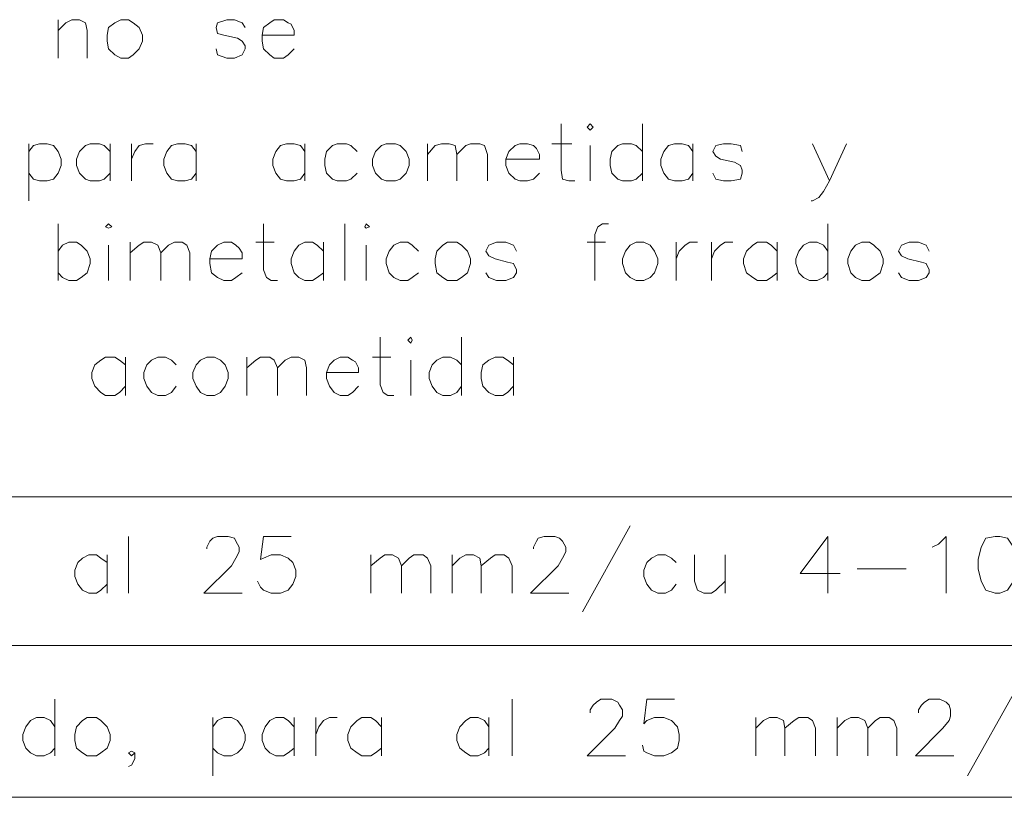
# Paper-space layout 'DGE_BT_007' of a CAD drawing. Header units: millimetres. Extents: x 8 to 202, y 3 to 294.
# Tile 8 of 14: x 81 to 108, y 71 to 93. Entities that reach past the tile are written whole.
import ezdxf

# ---------------------------------------------------------------- set-up
doc = ezdxf.new("R2010")
doc.units = ezdxf.units.MM
doc.layers.add('DGE_CONTORNOS', color=7, linetype='Continuous', lineweight=0)
doc.layers.add('DGE_DATOS', color=7, linetype='Continuous', lineweight=0)

# ---------------------------------------------------------------- blocks, each defined once
blk = doc.blocks.new('DGE_BT_007')
at = {"layer": 'DGE_CONTORNOS', "lineweight": 13}
for points in [[(82.2113, 92.9077), (82.2113, 91.8493)], [(82.2113, 92.6114), (82.423, 92.823), (82.5923, 92.9077), (82.804, 92.9077), (82.9733, 92.823), (83.0157, 92.6114), (83.0157, 91.8493)], [(83.947, 92.9077), (83.7777, 92.823), (83.6083, 92.696), (83.566, 92.4844), (83.566, 92.315), (83.6083, 92.1034), (83.7777, 91.934), (83.947, 91.8493), (84.1587, 91.8493), (84.2857, 91.934), (84.455, 92.1034), (84.5397, 92.315), (84.5397, 92.4844), (84.455, 92.696), (84.2857, 92.823), (84.1587, 92.9077), (83.947, 92.9077)], [(87.376, 92.696), (87.2913, 92.823), (87.0797, 92.9077), (86.868, 92.9077), (86.614, 92.823), (86.5717, 92.696), (86.614, 92.5267), (86.7833, 92.4844), (87.1643, 92.3997), (87.2913, 92.315), (87.376, 92.188), (87.376, 92.1034), (87.2913, 91.934), (87.0797, 91.8493), (86.868, 91.8493), (86.614, 91.934), (86.5717, 92.1034)], [(87.8417, 92.4844), (88.7307, 92.4844), (88.7307, 92.6114), (88.646, 92.7807), (88.5613, 92.823), (88.4343, 92.9077), (88.1803, 92.9077), (88.0533, 92.823), (87.884, 92.696), (87.8417, 92.4844), (87.8417, 92.315), (87.884, 92.1034), (88.0533, 91.934), (88.1803, 91.8493), (88.4343, 91.8493), (88.5613, 91.934), (88.7307, 92.1034)], [(96.0967, 90.029), (96.0967, 88.759), (96.139, 88.505), (96.3083, 88.4627), (96.4777, 88.4627)], [(96.8163, 89.9444), (96.901, 90.029), (96.9857, 89.9444), (96.901, 89.8597), (96.8163, 89.9444)], [(98.3403, 90.029), (98.3403, 88.4627)], [(81.407, 89.4787), (81.407, 87.9124)], [(81.407, 89.267), (81.534, 89.4364), (81.7033, 89.4787), (81.915, 89.4787), (82.0843, 89.4364), (82.2113, 89.267), (82.296, 89.0554), (82.296, 88.886), (82.2113, 88.6743), (82.0843, 88.505), (81.915, 88.4627), (81.7033, 88.4627), (81.534, 88.505), (81.407, 88.6743)], [(83.6507, 89.267), (83.4813, 89.4364), (83.3543, 89.4787), (83.1003, 89.4787), (82.9733, 89.4364), (82.804, 89.267), (82.7193, 89.0554), (82.7193, 88.886), (82.804, 88.6743), (82.9733, 88.505), (83.1003, 88.4627), (83.3543, 88.4627), (83.4813, 88.505), (83.6507, 88.6743)], [(83.6507, 89.4787), (83.6507, 88.4627)], [(84.2433, 89.4787), (84.2433, 88.4627)], [(84.2433, 89.0554), (84.328, 89.267), (84.455, 89.4364), (84.6243, 89.4787), (84.836, 89.4787)], [(86.0213, 89.267), (85.8943, 89.4364), (85.725, 89.4787), (85.5133, 89.4787), (85.344, 89.4364), (85.217, 89.267), (85.1323, 89.0554), (85.1323, 88.886), (85.217, 88.6743), (85.344, 88.505), (85.5133, 88.4627), (85.725, 88.4627), (85.8943, 88.505), (86.0213, 88.6743)], [(86.0213, 89.4787), (86.0213, 88.4627)], [(89.027, 89.267), (88.9, 89.4364), (88.7307, 89.4787), (88.519, 89.4787), (88.3497, 89.4364), (88.2227, 89.267), (88.138, 89.0554), (88.138, 88.886), (88.2227, 88.6743), (88.3497, 88.505), (88.519, 88.4627), (88.7307, 88.4627), (88.9, 88.505), (89.027, 88.6743)], [(89.027, 89.4787), (89.027, 88.4627)], [(90.4663, 89.267), (90.297, 89.4364), (90.17, 89.4787), (89.916, 89.4787), (89.789, 89.4364), (89.6197, 89.267), (89.5773, 89.0554), (89.5773, 88.886), (89.6197, 88.6743), (89.789, 88.505), (89.916, 88.4627), (90.17, 88.4627), (90.297, 88.505), (90.4663, 88.6743)], [(91.2707, 89.4787), (91.1437, 89.4364), (90.9743, 89.267), (90.8897, 89.0554), (90.8897, 88.886), (90.9743, 88.6743), (91.1437, 88.505), (91.2707, 88.4627), (91.5247, 88.4627), (91.6517, 88.505), (91.821, 88.6743), (91.9057, 88.886), (91.9057, 89.0554), (91.821, 89.267), (91.6517, 89.4364), (91.5247, 89.4787), (91.2707, 89.4787)], [(92.4137, 89.4787), (92.4137, 88.4627)], [(92.4137, 89.1824), (92.6253, 89.4364), (92.7947, 89.4787), (93.0063, 89.4787), (93.1757, 89.4364), (93.218, 89.1824), (93.218, 88.4627)], [(93.218, 89.1824), (93.472, 89.4364), (93.599, 89.4787), (93.853, 89.4787), (93.98, 89.4364), (94.0647, 89.1824), (94.0647, 88.4627)], [(94.5727, 89.0554), (95.504, 89.0554), (95.504, 89.1824), (95.4193, 89.3517), (95.3347, 89.4364), (95.1653, 89.4787), (94.9537, 89.4787), (94.8267, 89.4364), (94.6573, 89.267), (94.5727, 89.0554), (94.5727, 88.886), (94.6573, 88.6743), (94.8267, 88.505), (94.9537, 88.4627), (95.1653, 88.4627), (95.3347, 88.505), (95.504, 88.6743)], [(95.8427, 89.4787), (96.393, 89.4787)], [(96.901, 89.4364), (96.901, 88.4627)], [(98.3403, 89.267), (98.171, 89.4364), (98.044, 89.4787), (97.79, 89.4787), (97.663, 89.4364), (97.4937, 89.267), (97.4513, 89.0554), (97.4513, 88.886), (97.4937, 88.6743), (97.663, 88.505), (97.79, 88.4627), (98.044, 88.4627), (98.171, 88.505), (98.3403, 88.6743)], [(99.7373, 89.267), (99.6103, 89.4364), (99.441, 89.4787), (99.2293, 89.4787), (99.06, 89.4364), (98.933, 89.267), (98.8483, 89.0554), (98.8483, 88.886), (98.933, 88.6743), (99.06, 88.505), (99.2293, 88.4627), (99.441, 88.4627), (99.6103, 88.505), (99.7373, 88.6743)], [(99.7373, 89.4787), (99.7373, 88.4627)], [(101.092, 89.267), (101.0497, 89.4364), (100.7957, 89.4787), (100.584, 89.4787), (100.3723, 89.4364), (100.2877, 89.267), (100.3723, 89.14), (100.4993, 89.0554), (100.8803, 88.9707), (101.0497, 88.886), (101.092, 88.759), (101.092, 88.6743), (101.0497, 88.505), (100.7957, 88.4627), (100.584, 88.4627), (100.3723, 88.505), (100.2877, 88.6743)], [(103.0393, 89.4787), (103.505, 88.4627), (103.9707, 89.4787)], [(103.505, 88.4627), (103.3357, 88.1664), (103.2087, 87.997), (103.0393, 87.9124), (102.997, 87.9124)], [(82.2113, 87.2774), (82.2113, 85.711)], [(83.5237, 87.1927), (83.6083, 87.2774), (83.693, 87.1927), (83.6083, 87.1504), (83.5237, 87.1927)], [(87.884, 87.2774), (87.884, 86.0074), (87.9687, 85.7957), (88.0957, 85.711), (88.265, 85.711)], [(90.1277, 87.2774), (90.1277, 85.711)], [(90.678, 87.1927), (90.7203, 87.2774), (90.805, 87.1927), (90.7203, 87.1504), (90.678, 87.1927)], [(97.409, 87.2774), (97.2397, 87.2774), (97.1127, 87.1927), (97.028, 86.981), (97.028, 85.711)], [(103.4627, 87.2774), (103.4627, 85.711)], [(82.2113, 86.5154), (82.3383, 86.6847), (82.5077, 86.7694), (82.7193, 86.7694), (82.8463, 86.6847), (83.0157, 86.5154), (83.1003, 86.3037), (83.1003, 86.1767), (83.0157, 85.9227), (82.8463, 85.7957), (82.7193, 85.711), (82.5077, 85.711), (82.3383, 85.7957), (82.2113, 85.9227)], [(84.201, 86.7694), (84.201, 85.711)], [(84.201, 86.473), (84.455, 86.6847), (84.582, 86.7694), (84.7937, 86.7694), (84.963, 86.6847), (85.0477, 86.473), (85.0477, 85.711)], [(85.0477, 86.473), (85.2593, 86.6847), (85.4287, 86.7694), (85.6403, 86.7694), (85.7673, 86.6847), (85.852, 86.473), (85.852, 85.711)], [(86.4023, 86.3037), (87.2913, 86.3037), (87.2913, 86.473), (87.2067, 86.6), (87.122, 86.6847), (86.995, 86.7694), (86.7833, 86.7694), (86.614, 86.6847), (86.4447, 86.5154), (86.4023, 86.3037), (86.4023, 86.1767), (86.4447, 85.9227), (86.614, 85.7957), (86.7833, 85.711), (86.995, 85.711), (87.122, 85.7957), (87.2913, 85.9227)], [(87.6723, 86.7694), (88.1803, 86.7694)], [(89.535, 86.5154), (89.3657, 86.6847), (89.2387, 86.7694), (89.027, 86.7694), (88.8577, 86.6847), (88.7307, 86.5154), (88.646, 86.3037), (88.646, 86.1767), (88.7307, 85.9227), (88.8577, 85.7957), (89.027, 85.711), (89.2387, 85.711), (89.3657, 85.7957), (89.535, 85.9227)], [(89.535, 86.7694), (89.535, 85.711)], [(92.1597, 86.5154), (91.9903, 86.6847), (91.8633, 86.7694), (91.6517, 86.7694), (91.4823, 86.6847), (91.3553, 86.5154), (91.2707, 86.3037), (91.2707, 86.1767), (91.3553, 85.9227), (91.4823, 85.7957), (91.6517, 85.711), (91.8633, 85.711), (91.9903, 85.7957), (92.1597, 85.9227)], [(92.964, 86.7694), (92.837, 86.6847), (92.6677, 86.5154), (92.6253, 86.3037), (92.6253, 86.1767), (92.6677, 85.9227), (92.837, 85.7957), (92.964, 85.711), (93.218, 85.711), (93.345, 85.7957), (93.5143, 85.9227), (93.599, 86.1767), (93.599, 86.3037), (93.5143, 86.5154), (93.345, 86.6847), (93.218, 86.7694), (92.964, 86.7694)], [(94.869, 86.5154), (94.7843, 86.6847), (94.5727, 86.7694), (94.3187, 86.7694), (94.107, 86.6847), (94.0223, 86.5154), (94.107, 86.3884), (94.2763, 86.3037), (94.615, 86.219), (94.7843, 86.1767), (94.869, 86.0074), (94.869, 85.9227), (94.7843, 85.7957), (94.5727, 85.711), (94.3187, 85.711), (94.107, 85.7957), (94.0223, 85.9227)], [(96.8163, 86.7694), (97.3243, 86.7694)], [(98.171, 86.7694), (98.0017, 86.6847), (97.8747, 86.5154), (97.79, 86.3037), (97.79, 86.1767), (97.8747, 85.9227), (98.0017, 85.7957), (98.171, 85.711), (98.3827, 85.711), (98.552, 85.7957), (98.679, 85.9227), (98.7637, 86.1767), (98.7637, 86.3037), (98.679, 86.5154), (98.552, 86.6847), (98.3827, 86.7694), (98.171, 86.7694)], [(99.2717, 86.7694), (99.2717, 85.711)], [(99.2717, 86.3037), (99.3563, 86.5154), (99.5257, 86.6847), (99.6527, 86.7694), (99.8643, 86.7694)], [(100.2453, 86.7694), (100.2453, 85.711)], [(100.2453, 86.3037), (100.33, 86.5154), (100.4993, 86.6847), (100.6263, 86.7694), (100.838, 86.7694)], [(102.0657, 86.5154), (101.8963, 86.6847), (101.7693, 86.7694), (101.5153, 86.7694), (101.3883, 86.6847), (101.219, 86.5154), (101.1343, 86.3037), (101.1343, 86.1767), (101.219, 85.9227), (101.3883, 85.7957), (101.5153, 85.711), (101.7693, 85.711), (101.8963, 85.7957), (102.0657, 85.9227)], [(102.0657, 86.7694), (102.0657, 85.711)], [(103.4627, 86.5154), (103.3357, 86.6847), (103.1663, 86.7694), (102.9547, 86.7694), (102.7853, 86.6847), (102.6583, 86.5154), (102.5737, 86.3037), (102.5737, 86.1767), (102.6583, 85.9227), (102.7853, 85.7957), (102.9547, 85.711), (103.1663, 85.711), (103.3357, 85.7957), (103.4627, 85.9227)], [(104.394, 86.7694), (104.2247, 86.6847), (104.0977, 86.5154), (104.013, 86.3037), (104.013, 86.1767), (104.0977, 85.9227), (104.2247, 85.7957), (104.394, 85.711), (104.6057, 85.711), (104.7327, 85.7957), (104.902, 85.9227), (104.9867, 86.1767), (104.9867, 86.3037), (104.902, 86.5154), (104.7327, 86.6847), (104.6057, 86.7694), (104.394, 86.7694)], [(106.2567, 86.5154), (106.172, 86.6847), (105.9603, 86.7694), (105.7063, 86.7694), (105.4947, 86.6847), (105.41, 86.5154), (105.4947, 86.3884), (105.664, 86.3037), (106.045, 86.219), (106.172, 86.1767), (106.2567, 86.0074), (106.2567, 85.9227), (106.172, 85.7957), (105.9603, 85.711), (105.7063, 85.711), (105.4947, 85.7957), (105.41, 85.9227)], [(83.6083, 86.6847), (83.6083, 85.711)], [(90.7203, 86.6847), (90.7203, 85.711)], [(91.1013, 84.1447), (91.1013, 82.8324), (91.186, 82.6207), (91.313, 82.536), (91.4823, 82.536)], [(91.8633, 84.06), (91.948, 84.1447), (91.9903, 84.06), (91.948, 83.9754), (91.8633, 84.06)], [(93.345, 84.1447), (93.345, 82.536)], [(84.074, 83.3827), (83.9047, 83.5097), (83.7777, 83.5944), (83.5237, 83.5944), (83.3967, 83.5097), (83.2273, 83.3827), (83.1427, 83.171), (83.1427, 83.0017), (83.2273, 82.79), (83.3967, 82.6207), (83.5237, 82.536), (83.7777, 82.536), (83.9047, 82.6207), (84.074, 82.79)], [(84.074, 83.5944), (84.074, 82.536)], [(85.471, 83.3827), (85.344, 83.5097), (85.1747, 83.5944), (84.963, 83.5944), (84.7937, 83.5097), (84.6667, 83.3827), (84.582, 83.171), (84.582, 83.0017), (84.6667, 82.79), (84.7937, 82.6207), (84.963, 82.536), (85.1747, 82.536), (85.344, 82.6207), (85.471, 82.79)], [(86.3177, 83.5944), (86.1483, 83.5097), (86.0213, 83.3827), (85.9367, 83.171), (85.9367, 83.0017), (86.0213, 82.79), (86.1483, 82.6207), (86.3177, 82.536), (86.5293, 82.536), (86.6987, 82.6207), (86.8257, 82.79), (86.9103, 83.0017), (86.9103, 83.171), (86.8257, 83.3827), (86.6987, 83.5097), (86.5293, 83.5944), (86.3177, 83.5944)], [(87.4183, 83.5944), (87.4183, 82.536)], [(87.4183, 83.298), (87.6723, 83.5097), (87.7993, 83.5944), (88.0533, 83.5944), (88.1803, 83.5097), (88.265, 83.298), (88.265, 82.536)], [(88.265, 83.298), (88.4767, 83.5097), (88.646, 83.5944), (88.8577, 83.5944), (89.027, 83.5097), (89.0693, 83.298), (89.0693, 82.536)], [(89.6197, 83.171), (90.5087, 83.171), (90.5087, 83.298), (90.424, 83.4674), (90.3393, 83.5097), (90.2123, 83.5944), (90.0007, 83.5944), (89.8313, 83.5097), (89.7043, 83.3827), (89.6197, 83.171), (89.6197, 83.0017), (89.7043, 82.79), (89.8313, 82.6207), (90.0007, 82.536), (90.2123, 82.536), (90.3393, 82.6207), (90.5087, 82.79)], [(90.8897, 83.5944), (91.3977, 83.5944)], [(91.948, 83.5097), (91.948, 82.536)], [(93.345, 83.3827), (93.218, 83.5097), (93.0487, 83.5944), (92.837, 83.5944), (92.6677, 83.5097), (92.5407, 83.3827), (92.456, 83.171), (92.456, 83.0017), (92.5407, 82.79), (92.6677, 82.6207), (92.837, 82.536), (93.0487, 82.536), (93.218, 82.6207), (93.345, 82.79)], [(94.7843, 83.3827), (94.615, 83.5097), (94.488, 83.5944), (94.2763, 83.5944), (94.107, 83.5097), (93.9377, 83.3827), (93.8953, 83.171), (93.8953, 83.0017), (93.9377, 82.79), (94.107, 82.6207), (94.2763, 82.536), (94.488, 82.536), (94.615, 82.6207), (94.7843, 82.79)], [(94.7843, 83.5944), (94.7843, 82.536)], [(98.0017, 78.9377), (96.6893, 76.567)], [(84.1587, 78.6414), (84.1587, 77.075)], [(86.3177, 78.3027), (86.3177, 78.345), (86.4023, 78.5144), (86.487, 78.599), (86.614, 78.6414), (86.9103, 78.6414), (87.0797, 78.599), (87.122, 78.5144), (87.2067, 78.345), (87.2067, 78.218), (87.122, 78.0487), (86.995, 77.837), (86.233, 77.075), (87.2913, 77.075)], [(88.646, 78.6414), (87.884, 78.6414), (87.7993, 78.0064), (87.884, 78.0487), (88.0957, 78.1334), (88.3497, 78.1334), (88.5613, 78.0487), (88.6883, 77.9217), (88.773, 77.71), (88.773, 77.5407), (88.6883, 77.329), (88.5613, 77.1597), (88.3497, 77.075), (88.0957, 77.075), (87.884, 77.1597), (87.7993, 77.2444), (87.7147, 77.4137)], [(95.3347, 78.3027), (95.3347, 78.345), (95.4193, 78.5144), (95.4617, 78.599), (95.631, 78.6414), (95.9273, 78.6414), (96.0543, 78.599), (96.139, 78.5144), (96.2237, 78.345), (96.2237, 78.218), (96.139, 78.0487), (96.012, 77.837), (95.25, 77.075), (96.3083, 77.075)], [(103.4627, 78.6414), (102.7007, 77.6254), (103.8013, 77.6254)], [(103.4627, 78.6414), (103.4627, 77.075)], [(106.3413, 78.345), (106.5107, 78.4297), (106.7223, 78.6414), (106.7223, 77.075)], [(108.077, 78.6414), (107.823, 78.599), (107.696, 78.345), (107.6113, 78.0064), (107.6113, 77.7524), (107.696, 77.4137), (107.823, 77.1597), (108.077, 77.075), (108.204, 77.075), (108.4157, 77.1597), (108.585, 77.4137), (108.6697, 77.7524), (108.6697, 78.0064), (108.585, 78.345), (108.4157, 78.599), (108.204, 78.6414), (108.077, 78.6414)], [(83.566, 77.9217), (83.3967, 78.0487), (83.2697, 78.1334), (83.058, 78.1334), (82.8887, 78.0487), (82.7617, 77.9217), (82.677, 77.71), (82.677, 77.5407), (82.7617, 77.329), (82.8887, 77.1597), (83.058, 77.075), (83.2697, 77.075), (83.3967, 77.1597), (83.566, 77.329)], [(83.566, 78.1334), (83.566, 77.075)], [(90.8473, 78.1334), (90.8473, 77.075)], [(90.8473, 77.837), (91.1013, 78.0487), (91.2283, 78.1334), (91.44, 78.1334), (91.6093, 78.0487), (91.694, 77.837), (91.694, 77.075)], [(91.694, 77.837), (91.9057, 78.0487), (92.0327, 78.1334), (92.2867, 78.1334), (92.4137, 78.0487), (92.4983, 77.837), (92.4983, 77.075)], [(93.091, 78.1334), (93.091, 77.075)], [(93.091, 77.837), (93.3027, 78.0487), (93.472, 78.1334), (93.6837, 78.1334), (93.853, 78.0487), (93.8953, 77.837), (93.8953, 77.075)], [(93.8953, 77.837), (94.1493, 78.0487), (94.2763, 78.1334), (94.5303, 78.1334), (94.6573, 78.0487), (94.742, 77.837), (94.742, 77.075)], [(99.2717, 77.9217), (99.1447, 78.0487), (98.9753, 78.1334), (98.7637, 78.1334), (98.5943, 78.0487), (98.4673, 77.9217), (98.3827, 77.71), (98.3827, 77.5407), (98.4673, 77.329), (98.5943, 77.1597), (98.7637, 77.075), (98.9753, 77.075), (99.1447, 77.1597), (99.2717, 77.329)], [(99.7797, 78.1334), (99.7797, 77.4137), (99.8643, 77.1597), (100.0337, 77.075), (100.2453, 77.075), (100.3723, 77.1597), (100.6263, 77.4137)], [(100.6263, 78.1334), (100.6263, 77.075)], [(104.267, 77.7524), (105.6217, 77.7524)], [(108.6697, 74.4504), (107.315, 72.0374)], [(82.1267, 74.154), (82.1267, 72.5877)], [(94.742, 74.154), (94.742, 72.5877)], [(96.901, 73.773), (96.901, 73.8577), (96.9857, 73.9847), (97.0703, 74.0694), (97.1973, 74.154), (97.4937, 74.154), (97.663, 74.0694), (97.7053, 73.9847), (97.79, 73.8577), (97.79, 73.6884), (97.7053, 73.5614), (97.5783, 73.3497), (96.8163, 72.5877), (97.8747, 72.5877)], [(99.2293, 74.154), (98.4673, 74.154), (98.3827, 73.4767), (98.4673, 73.5614), (98.679, 73.646), (98.933, 73.646), (99.1447, 73.5614), (99.314, 73.392), (99.3563, 73.1804), (99.3563, 73.011), (99.314, 72.7994), (99.1447, 72.6724), (98.933, 72.5877), (98.679, 72.5877), (98.4673, 72.6724), (98.3827, 72.7147), (98.3403, 72.884)], [(105.9603, 73.773), (105.9603, 73.8577), (106.045, 73.9847), (106.1297, 74.0694), (106.2567, 74.154), (106.553, 74.154), (106.7223, 74.0694), (106.807, 73.9847), (106.8493, 73.8577), (106.8493, 73.6884), (106.807, 73.5614), (106.6377, 73.3497), (105.8757, 72.5877), (106.934, 72.5877)], [(82.1267, 73.392), (81.9997, 73.5614), (81.8303, 73.646), (81.6187, 73.646), (81.4493, 73.5614), (81.3223, 73.392), (81.2377, 73.1804), (81.2377, 73.011), (81.3223, 72.7994), (81.4493, 72.6724), (81.6187, 72.5877), (81.8303, 72.5877), (81.9997, 72.6724), (82.1267, 72.7994)], [(83.0157, 73.646), (82.8887, 73.5614), (82.7193, 73.392), (82.677, 73.1804), (82.677, 73.011), (82.7193, 72.7994), (82.8887, 72.6724), (83.0157, 72.5877), (83.2697, 72.5877), (83.3967, 72.6724), (83.566, 72.7994), (83.6507, 73.011), (83.6507, 73.1804), (83.566, 73.392), (83.3967, 73.5614), (83.2697, 73.646), (83.0157, 73.646)], [(86.487, 73.646), (86.487, 72.0374)], [(86.487, 73.392), (86.614, 73.5614), (86.7833, 73.646), (86.995, 73.646), (87.1643, 73.5614), (87.2913, 73.392), (87.376, 73.1804), (87.376, 73.011), (87.2913, 72.7994), (87.1643, 72.6724), (86.995, 72.5877), (86.7833, 72.5877), (86.614, 72.6724), (86.487, 72.7994)], [(88.7307, 73.392), (88.5613, 73.5614), (88.4343, 73.646), (88.2227, 73.646), (88.0533, 73.5614), (87.9263, 73.392), (87.8417, 73.1804), (87.8417, 73.011), (87.9263, 72.7994), (88.0533, 72.6724), (88.2227, 72.5877), (88.4343, 72.5877), (88.5613, 72.6724), (88.7307, 72.7994)], [(88.7307, 73.646), (88.7307, 72.5877)], [(89.3233, 73.646), (89.3233, 72.5877)], [(89.3233, 73.1804), (89.408, 73.392), (89.535, 73.5614), (89.7043, 73.646), (89.916, 73.646)], [(91.1437, 73.392), (90.9743, 73.5614), (90.8473, 73.646), (90.5933, 73.646), (90.4663, 73.5614), (90.297, 73.392), (90.2123, 73.1804), (90.2123, 73.011), (90.297, 72.7994), (90.4663, 72.6724), (90.5933, 72.5877), (90.8473, 72.5877), (90.9743, 72.6724), (91.1437, 72.7994)], [(91.1437, 73.646), (91.1437, 72.5877)], [(94.107, 73.392), (93.98, 73.5614), (93.8107, 73.646), (93.599, 73.646), (93.472, 73.5614), (93.3027, 73.392), (93.218, 73.1804), (93.218, 73.011), (93.3027, 72.7994), (93.472, 72.6724), (93.599, 72.5877), (93.8107, 72.5877), (93.98, 72.6724), (94.107, 72.7994)], [(94.107, 73.646), (94.107, 72.5877)], [(101.473, 73.646), (101.473, 72.5877)], [(101.473, 73.3497), (101.6847, 73.5614), (101.854, 73.646), (102.0657, 73.646), (102.235, 73.5614), (102.2773, 73.3497), (102.2773, 72.5877)], [(102.2773, 73.3497), (102.5313, 73.5614), (102.6583, 73.646), (102.9123, 73.646), (103.0393, 73.5614), (103.124, 73.3497), (103.124, 72.5877)], [(103.7167, 73.646), (103.7167, 72.5877)], [(103.7167, 73.3497), (103.9283, 73.5614), (104.0977, 73.646), (104.3093, 73.646), (104.4787, 73.5614), (104.5633, 73.3497), (104.5633, 72.5877)], [(104.5633, 73.3497), (104.775, 73.5614), (104.902, 73.646), (105.156, 73.646), (105.283, 73.5614), (105.3677, 73.3497), (105.3677, 72.5877)], [(84.328, 72.6724), (84.2433, 72.7147), (84.1587, 72.6724), (84.2433, 72.5877), (84.328, 72.6724), (84.328, 72.503), (84.2433, 72.3337), (84.1587, 72.2914)]]:
    blk.add_lwpolyline(points, dxfattribs=at)
at = {"layer": 'DGE_CONTORNOS', "lineweight": 5}
for points in [[(23.5797, 79.742), (201.9723, 79.742)], [(23.5797, 75.6357), (201.9723, 75.6357)], [(23.5797, 75.6357), (201.9723, 75.6357)], [(23.5797, 71.4447), (201.9723, 71.4447)]]:
    blk.add_lwpolyline(points, dxfattribs=at)
at = {"layer": 'DGE_DATOS', "flags": 1}
for tag, p in [('NORMA', (12, -5)), ('LAMINA', (12, -8)), ('PAGINA_PDF', (12, -11))]:
    blk.add_attdef(tag, p, '', height=1.5, dxfattribs=at)

psp = doc.layouts.new('DGE_BT_007')

# ---------------------------------------------------------------- block references
psp.add_blockref('DGE_BT_007', (0, 0))

doc.saveas('drawing.dxf')
